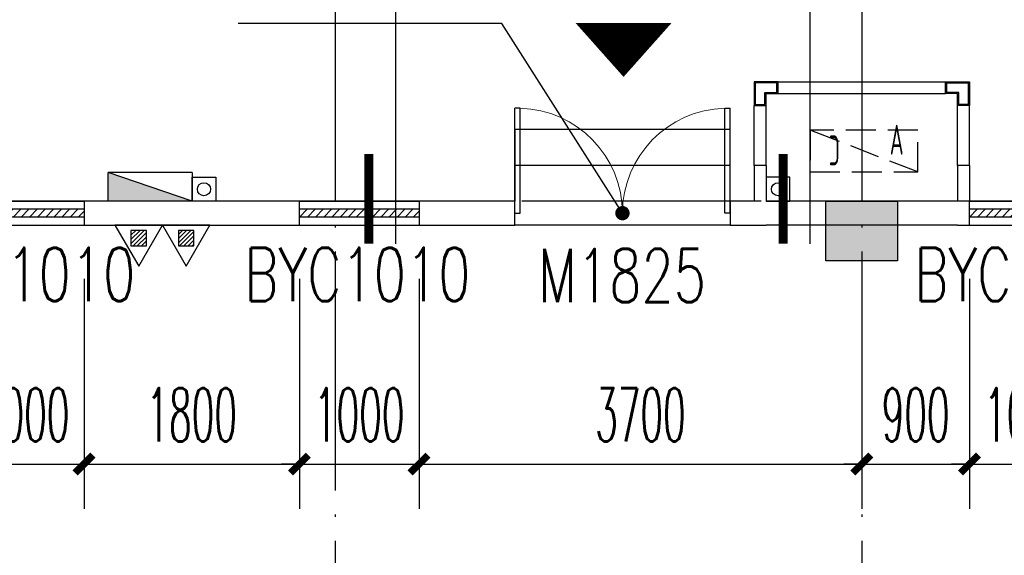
# Model space of a CAD drawing. Extents: x 1779708 to 7299578, y -1121471 to 88434.
# Tile 213 of 256: x 4341230 to 4349458, y -925805 to -921325. Entities that reach past the tile are written whole.
import ezdxf

# ---------------------------------------------------------------- set-up
doc = ezdxf.new("R2010")
doc.units = 0
doc.header["$LTSCALE"] = 1000
doc.header["$MEASUREMENT"] = 0
doc.linetypes.add('DASH', pattern=[0.35, 0.25, -0.1])
doc.linetypes.add('DOTE', pattern=[2.42, 2, -0.2, 0.02, -0.2])
doc.layers.get('0').update_dxf_attribs({"linetype": 'CONTINUOUS'})
doc.layers.get('Defpoints').update_dxf_attribs({"linetype": 'CONTINUOUS'})
for name, color, linetype in [('11111111111111111111111111111', 50, 'DASH'), ('DIM_IDEN', 3, 'CONTINUOUS'), ('DIM_LEAD', 3, 'CONTINUOUS'), ('DIM_污水', 3, 'CONTINUOUS'), ('DOTE', 1, 'DOTE'), ('EQUIP_灭火器', 7, 'CONTINUOUS'), ('GGSignatureLayer', 7, 'CONTINUOUS'), ('P_PS_DIM', 1, 'CONTINUOUS'), ('PUB_DIM', 3, 'CONTINUOUS'), ('STAIR', 2, 'CONTINUOUS'), ('WALL', 255, 'CONTINUOUS'), ('WINDOW', 2, 'CONTINUOUS'), ('WINDOW_TEXT', 7, 'CONTINUOUS'), ('墙柱', 2, 'CONTINUOUS'), ('室外构件', 4, 'CONTINUOUS'), ('空调机位表示', 70, 'CONTINUOUS')]:
    doc.layers.add(name, color=color, linetype=linetype)
doc.styles.add('_TCH_DIM_T3', font='SIMPLEX.shx', dxfattribs={"width": 0.494118, "bigfont": 'GBCBIG.shx'})
doc.styles.add('_TCH_WINDOW', font='SIMPLEX', dxfattribs={"height": 3.5, "bigfont": 'GBCBIG'})
doc.styles.get("Standard").update_dxf_attribs({"font": 'GBENOR', "bigfont": 'GBCBIG'})
doc.dimstyles.new('_TCH_ARCH&&150', dxfattribs={"dimtxt": 446.25, "dimasz": 150, "dimexe": 375, "dimexo": 450, "dimgap": 189.375, "dimtad": 1, "dimdec": 0, "dimzin": 0, "dimdsep": 46, "dimtxsty": '_TCH_DIM_T3', "dimblk": 'ARCHTICK', "dimcen": 0.09, "dimdle": 225, "dimclrt": 7, "dimazin": 2, "dimtfac": 1, "dimtdec": 0, "dimtix": 1, "dimtmove": 2, "dimatfit": 3, "dimfxl": 250, "dimtolj": 1, "dimtzin": 0, "dimarcsym": 0})

# ---------------------------------------------------------------- blocks, each defined once
blk = doc.blocks.new('A$C159220C3')
at = {"layer": 'DOTE'}
for p, q in [((30000, 149200), (30000, 7200)), ((34400, 149200), (34400, 7200)), ((86800, 147200), (7200, 147200))]:
    blk.add_line(p, q, dxfattribs=at)
blk = doc.blocks.new('A$C46E9187A')
at = {"layer": '空调机位表示', "linetype": 'DASH'}
blk.add_lwpolyline([(0, 0), (0, 350), (900, 350), (900, 0)], close=True, dxfattribs=at)
blk.add_lwpolyline([(0, 0), (900, 350)], dxfattribs=at)
at = {"layer": '空调机位表示', "width": 0.6}
for s, p in [('A', (117.7, 145)), ('C', (650.6, 55.4))]:
    blk.add_text(s, height=250, dxfattribs=at).set_placement(p)
blk = doc.blocks.new('a1')
at = {"layer": '11111111111111111111111111111'}
for p, q in [((59122, 49135.6), (59122, 48935.6)), ((59322, 49135.6), (59122, 49135.6)), ((59322, 48935.6), (59322, 49135.6)), ((59122, 48935.6), (59322, 48935.6))]:
    blk.add_line(p, q, dxfattribs=at)
blk = doc.blocks.new('$TwtSys$00000545')
h = blk.add_hatch()
h.set_pattern_fill('ANSI31', color=256, scale=200, angle=180, style=0)
h.set_pattern_definition([(225, (199409.273, 63921.482), (17.6776695, -17.6776695), [])])
h.paths.add_polyline_path([(64.9, 173.7), (-64.9, 173.7), (-64.9, 43.9), (64.9, 43.9)])
for p, q in [((0, 343.6), (-198.4, 0)), ((198.4, 0), (0, 343.6)), ((-198.4, 0), (198.4, 0))]:
    blk.add_line(p, q)
blk.add_lwpolyline([(64.9, 173.7), (-64.9, 173.7), (-64.9, 43.9), (64.9, 43.9)], close=True)
blk = doc.blocks.new('$WINLIB2D$00000039')
at = {"color": 0}
for p, q in [((0.5, 0.5), (-0.5, 0.5)), ((-0.5, 0.1667), (0.5, 0.1667)), ((-0.3839, -0.1667), (-0.448, 0.1667)), ((-0.3159, -0.1667), (-0.38, 0.1667)), ((-0.2479, -0.1667), (-0.312, 0.1667)), ((-0.1799, -0.1667), (-0.244, 0.1667)), ((-0.1119, -0.1667), (-0.176, 0.1667)), ((-0.0439, -0.1667), (-0.108, 0.1667)), ((0.0241, -0.1667), (-0.04, 0.1667)), ((0.0921, -0.1667), (0.028, 0.1667)), ((0.16, -0.1667), (0.0959, 0.1667)), ((0.228, -0.1667), (0.1639, 0.1667)), ((0.296, -0.1667), (0.2319, 0.1667)), ((0.364, -0.1667), (0.2999, 0.1667)), ((0.432, -0.1667), (0.3679, 0.1667)), ((0.5, -0.1667), (0.4359, 0.1667)), ((-0.4519, -0.1667), (-0.5, 0.0836)), ((-0.5, -0.1667), (0.5, -0.1667)), ((0.5, -0.5), (-0.5, -0.5))]:
    blk.add_line(p, q, dxfattribs=at)
blk = doc.blocks.new('_ArchTick')
at = {"color": 0, "linetype": 'ByBlock', "const_width": 0.4}
blk.add_lwpolyline([(-0.5, -0.5), (0.5, 0.5)], dxfattribs=at)
blk = doc.blocks.new('*D6443')
at = {"layer": 'Defpoints', "color": 0, "transparency": 16777216}
for p in [(4349167.1, -923043.3), (4350167.1, -923043.3), (4350167.1, -925041.7)]:
    blk.add_point(p, dxfattribs=at)
at = {"layer": 'PUB_DIM', "color": 0, "lineweight": -2, "transparency": 16777216}
for p, q in [((4349167.1, -923493.3), (4349167.1, -925416.7)), ((4350167.1, -923493.3), (4350167.1, -925416.7)), ((4349167.1, -925041.7), (4349017.1, -925041.7)), ((4349167.1, -925041.7), (4350167.1, -925041.7)), ((4350167.1, -925041.7), (4350317.1, -925041.7))]:
    blk.add_line(p, q, dxfattribs=at)
at = {"layer": 'PUB_DIM', "color": 0, "lineweight": -2, "transparency": 16777216, "xscale": 150, "yscale": 150, "zscale": 150}
blk.add_blockref('_ArchTick', (4349167.1, -925041.7), dxfattribs=at)
at = {"layer": 'PUB_DIM', "color": 0, "lineweight": -2, "transparency": 16777216, "xscale": 150, "yscale": 150, "zscale": 150, "rotation": 180}
blk.add_blockref('_ArchTick', (4350167.1, -925041.7), dxfattribs=at)
at = {"layer": 'PUB_DIM', "color": 7, "transparency": 16777216, "insert": (4349667.1, -924629.2), "char_height": 446.25, "attachment_point": 5, "style": '_TCH_DIM_T3'}
blk.add_mtext('\\A1;1000', dxfattribs=at)
blk = doc.blocks.new('*D6444')
at = {"layer": 'Defpoints', "color": 0, "transparency": 16777216}
for p in [(4348267.1, -923043.3), (4349167.1, -923043.3), (4349167.1, -925041.7)]:
    blk.add_point(p, dxfattribs=at)
at = {"layer": 'PUB_DIM', "color": 0, "lineweight": -2, "transparency": 16777216}
for p, q in [((4348267.1, -923493.3), (4348267.1, -925416.7)), ((4349167.1, -923493.3), (4349167.1, -925416.7)), ((4348267.1, -925041.7), (4348117.1, -925041.7)), ((4348267.1, -925041.7), (4349167.1, -925041.7)), ((4349167.1, -925041.7), (4349317.1, -925041.7))]:
    blk.add_line(p, q, dxfattribs=at)
at = {"layer": 'PUB_DIM', "color": 0, "lineweight": -2, "transparency": 16777216, "xscale": 150, "yscale": 150, "zscale": 150}
blk.add_blockref('_ArchTick', (4348267.1, -925041.7), dxfattribs=at)
at = {"layer": 'PUB_DIM', "color": 0, "lineweight": -2, "transparency": 16777216, "xscale": 150, "yscale": 150, "zscale": 150, "rotation": 180}
blk.add_blockref('_ArchTick', (4349167.1, -925041.7), dxfattribs=at)
at = {"layer": 'PUB_DIM', "color": 7, "transparency": 16777216, "insert": (4348717.1, -924629.2), "char_height": 446.25, "attachment_point": 5, "style": '_TCH_DIM_T3'}
blk.add_mtext('\\A1;900', dxfattribs=at)
blk = doc.blocks.new('*D6445')
at = {"layer": 'Defpoints', "color": 0, "transparency": 16777216}
for p in [(4344567.1, -923043.3), (4348267.1, -923043.3), (4348267.1, -925041.7)]:
    blk.add_point(p, dxfattribs=at)
at = {"layer": 'PUB_DIM', "color": 0, "lineweight": -2, "transparency": 16777216}
for p, q in [((4344567.1, -923493.3), (4344567.1, -925416.7)), ((4348267.1, -923493.3), (4348267.1, -925416.7)), ((4344342.1, -925041.7), (4348492.1, -925041.7))]:
    blk.add_line(p, q, dxfattribs=at)
at = {"layer": 'PUB_DIM', "color": 0, "lineweight": -2, "transparency": 16777216, "xscale": 150, "yscale": 150, "zscale": 150, "rotation": 180}
blk.add_blockref('_ArchTick', (4344567.1, -925041.7), dxfattribs=at)
at = {"layer": 'PUB_DIM', "color": 0, "lineweight": -2, "transparency": 16777216, "xscale": 150, "yscale": 150, "zscale": 150}
blk.add_blockref('_ArchTick', (4348267.1, -925041.7), dxfattribs=at)
at = {"layer": 'PUB_DIM', "color": 7, "transparency": 16777216, "insert": (4346417.1, -924629.2), "char_height": 446.25, "attachment_point": 5, "style": '_TCH_DIM_T3'}
blk.add_mtext('\\A1;3700', dxfattribs=at)
blk = doc.blocks.new('*D6446')
at = {"layer": 'Defpoints', "color": 0, "transparency": 16777216}
for p in [(4343567.1, -923043.3), (4344567.1, -923043.3), (4344567.1, -925041.7)]:
    blk.add_point(p, dxfattribs=at)
at = {"layer": 'PUB_DIM', "color": 0, "lineweight": -2, "transparency": 16777216}
for p, q in [((4343567.1, -923493.3), (4343567.1, -925416.7)), ((4344567.1, -923493.3), (4344567.1, -925416.7)), ((4343567.1, -925041.7), (4343417.1, -925041.7)), ((4343567.1, -925041.7), (4344567.1, -925041.7)), ((4344567.1, -925041.7), (4344717.1, -925041.7))]:
    blk.add_line(p, q, dxfattribs=at)
at = {"layer": 'PUB_DIM', "color": 0, "lineweight": -2, "transparency": 16777216, "xscale": 150, "yscale": 150, "zscale": 150}
blk.add_blockref('_ArchTick', (4343567.1, -925041.7), dxfattribs=at)
at = {"layer": 'PUB_DIM', "color": 0, "lineweight": -2, "transparency": 16777216, "xscale": 150, "yscale": 150, "zscale": 150, "rotation": 180}
blk.add_blockref('_ArchTick', (4344567.1, -925041.7), dxfattribs=at)
at = {"layer": 'PUB_DIM', "color": 7, "transparency": 16777216, "insert": (4344067.1, -924629.2), "char_height": 446.25, "attachment_point": 5, "style": '_TCH_DIM_T3'}
blk.add_mtext('\\A1;1000', dxfattribs=at)
blk = doc.blocks.new('*D6447')
at = {"layer": 'Defpoints', "color": 0, "transparency": 16777216}
for p in [(4341767.1, -923043.3), (4343567.1, -923043.3), (4343567.1, -925041.7)]:
    blk.add_point(p, dxfattribs=at)
at = {"layer": 'PUB_DIM', "color": 0, "lineweight": -2, "transparency": 16777216}
for p, q in [((4341767.1, -923493.3), (4341767.1, -925416.7)), ((4343567.1, -923493.3), (4343567.1, -925416.7)), ((4341542.1, -925041.7), (4343792.1, -925041.7))]:
    blk.add_line(p, q, dxfattribs=at)
at = {"layer": 'PUB_DIM', "color": 0, "lineweight": -2, "transparency": 16777216, "xscale": 150, "yscale": 150, "zscale": 150, "rotation": 180}
blk.add_blockref('_ArchTick', (4341767.1, -925041.7), dxfattribs=at)
at = {"layer": 'PUB_DIM', "color": 0, "lineweight": -2, "transparency": 16777216, "xscale": 150, "yscale": 150, "zscale": 150}
blk.add_blockref('_ArchTick', (4343567.1, -925041.7), dxfattribs=at)
at = {"layer": 'PUB_DIM', "color": 7, "transparency": 16777216, "insert": (4342667.1, -924629.2), "char_height": 446.25, "attachment_point": 5, "style": '_TCH_DIM_T3'}
blk.add_mtext('\\A1;1800', dxfattribs=at)
blk = doc.blocks.new('*D6448')
at = {"layer": 'Defpoints', "color": 0, "transparency": 16777216}
for p in [(4340767.1, -923043.3), (4341767.1, -923043.3), (4341767.1, -925041.7)]:
    blk.add_point(p, dxfattribs=at)
at = {"layer": 'PUB_DIM', "color": 0, "lineweight": -2, "transparency": 16777216}
for p, q in [((4340767.1, -923493.3), (4340767.1, -925416.7)), ((4341767.1, -923493.3), (4341767.1, -925416.7)), ((4340767.1, -925041.7), (4340617.1, -925041.7)), ((4340767.1, -925041.7), (4341767.1, -925041.7)), ((4341767.1, -925041.7), (4341917.1, -925041.7))]:
    blk.add_line(p, q, dxfattribs=at)
at = {"layer": 'PUB_DIM', "color": 0, "lineweight": -2, "transparency": 16777216, "xscale": 150, "yscale": 150, "zscale": 150}
blk.add_blockref('_ArchTick', (4340767.1, -925041.7), dxfattribs=at)
at = {"layer": 'PUB_DIM', "color": 0, "lineweight": -2, "transparency": 16777216, "xscale": 150, "yscale": 150, "zscale": 150, "rotation": 180}
blk.add_blockref('_ArchTick', (4341767.1, -925041.7), dxfattribs=at)
at = {"layer": 'PUB_DIM', "color": 7, "transparency": 16777216, "insert": (4341267.1, -924629.2), "char_height": 446.25, "attachment_point": 5, "style": '_TCH_DIM_T3'}
blk.add_mtext('\\A1;1000', dxfattribs=at)
blk = doc.blocks.new('$DorLib2D$00000002')
for p, q in [((-0.5, 0), (-0.5, 0.4875)), ((-0.475, 0.4875), (-0.5, 0.4875)), ((-0.475, 0), (-0.475, 0.4875)), ((0.475, 0), (0.475, 0.4875)), ((0.475, 0.4875), (0.5, 0.4875)), ((0.5, 0), (0.5, 0.4875)), ((-0.5, 0), (-0.475, 0)), ((0.5, 0), (0.475, 0))]:
    blk.add_line(p, q)
at = {"lineweight": 13}
for centre, start, end in [((-0.4875, 0), 0, 88.5307), ((0.4875, 0), 91.4693, 180)]:
    blk.add_arc(centre, 0.4875, start, end, dxfattribs=at)

msp = doc.modelspace()

# ---------------------------------------------------------------- hatches: boundary and pattern name
at = {"layer": '墙柱'}
h = msp.add_hatch(color=256, dxfattribs=at)
h.paths.add_polyline_path([(4323067.1, -1009843.3), (4324067.1, -1009843.3), (4324067.1, -1010343.3), (4323067.1, -1010343.3)])
h.paths.add_polyline_path([(4323067.1, -1016093.3), (4324067.1, -1016093.3), (4324067.1, -1016593.3), (4323067.1, -1016593.3)])
h.paths.add_polyline_path([(4323067.1, -1022643.3), (4324067.1, -1022643.3), (4324067.1, -1023143.3), (4323067.1, -1023143.3)])
h.paths.add_polyline_path([(4397967.1, -1051543.3), (4398667.1, -1051543.3), (4398667.1, -1051043.3), (4397967.1, -1051043.3)])
h.paths.add_polyline_path([(4347917.1, -1019143.3), (4348617.1, -1019143.3), (4348617.1, -1019643.3), (4347917.1, -1019643.3)])
h.paths.add_polyline_path([(4389917.1, -1051543.3), (4390617.1, -1051543.3), (4390617.1, -1051043.3), (4389917.1, -1051043.3)])
h.paths.add_polyline_path([(4347917.1, -1051543.3), (4348617.1, -1051543.3), (4348617.1, -1051043.3), (4347917.1, -1051043.3)])
h.paths.add_polyline_path([(4323567.1, -1028493.3), (4324067.1, -1028493.3), (4324067.1, -1028993.3), (4323567.1, -1028993.3)])
h.paths.add_polyline_path([(4350197.1, -1045743.3), (4350197.1, -1045443.3), (4349297.1, -1045443.3), (4349297.1, -1045743.3)])
h.paths.add_polyline_path([(4377567.1, -1060843.3), (4378067.1, -1060843.3), (4378067.1, -1060343.3), (4377567.1, -1060343.3)])
h.paths.add_polyline_path([(4339667.1, -1009843.3), (4340167.1, -1009843.3), (4340167.1, -1010343.3), (4339667.1, -1010343.3)])
h.paths.add_polyline_path([(4347967.1, -1009843.3), (4348567.1, -1009843.3), (4348567.1, -1010343.3), (4347967.1, -1010343.3)])
h.paths.add_polyline_path([(4365067.1, -1019043.3), (4365667.1, -1019043.3), (4365667.1, -1019643.3), (4365067.1, -1019643.3)])
h.paths.add_polyline_path([(4381567.1, -1027843.3), (4382167.1, -1027843.3), (4382167.1, -1028443.3), (4381567.1, -1028443.3)])
h.paths.add_polyline_path([(4336067.1, -1015993.3), (4336567.1, -1015993.3), (4336567.1, -1016693.3), (4336067.1, -1016693.3)])
h.paths.add_polyline_path([(4389767.1, -1023743.3), (4390267.1, -1023743.3), (4390267.1, -1024243.3), (4389767.1, -1024243.3)])
h.paths.add_polyline_path([(4339567.1, -1048043.3), (4340167.1, -1048043.3), (4340167.1, -1047543.3), (4339567.1, -1047543.3)])
h.paths.add_polyline_path([(4343767.1, -1041443.3), (4344267.1, -1041443.3), (4344267.1, -1040943.3), (4343767.1, -1040943.3)])
h.paths.add_polyline_path([(4343767.1, -1034843.3), (4344267.1, -1034843.3), (4344267.1, -1034343.3), (4343767.1, -1034343.3)])
h.paths.add_polyline_path([(4336067.1, -1029093.3), (4336567.1, -1029093.3), (4336567.1, -1028393.3), (4336067.1, -1028393.3)])
h.paths.add_polyline_path([(4343767.1, -1022643.3), (4344267.1, -1022643.3), (4344267.1, -1023143.3), (4343767.1, -1023143.3)])
h.paths.add_polyline_path([(4336067.1, -1009843.3), (4336567.1, -1009843.3), (4336567.1, -1010343.3), (4336067.1, -1010343.3)])
h.paths.add_polyline_path([(4377967.1, -1036343.3), (4377467.1, -1036343.3), (4377467.1, -1035843.3), (4377967.1, -1035843.3)])
h.paths.add_polyline_path([(4397967.1, -1019143.3), (4398667.1, -1019143.3), (4398667.1, -1019643.3), (4397967.1, -1019643.3)])
h.paths.add_polyline_path([(4331467.1, -1048043.3), (4331967.1, -1048043.3), (4331967.1, -1047543.3), (4331467.1, -1047543.3)])
h.paths.add_polyline_path([(4389917.1, -1036443.3), (4390617.1, -1036443.3), (4390617.1, -1035843.3), (4389917.1, -1035843.3)])
h.paths.add_polyline_path([(4397967.1, -1035843.3), (4398667.1, -1035843.3), (4398667.1, -1036443.3), (4397967.1, -1036443.3)])
h.paths.add_polyline_path([(4381567.1, -1035843.3), (4382167.1, -1035843.3), (4382167.1, -1036443.3), (4381567.1, -1036443.3)])
h.paths.add_polyline_path([(4389767.1, -1027943.3), (4390267.1, -1027943.3), (4390267.1, -1028443.3), (4389767.1, -1028443.3)])
h.paths.add_polyline_path([(4377467.1, -1027943.3), (4377967.1, -1027943.3), (4377967.1, -1028443.3), (4377467.1, -1028443.3)])
h.paths.add_polyline_path([(4373217.1, -1048043.3), (4373717.1, -1048043.3), (4373717.1, -1047543.3), (4373217.1, -1047543.3)])
h.paths.add_polyline_path([(4369267.1, -1009843.3), (4369767.1, -1009843.3), (4369767.1, -1010343.3), (4369267.1, -1010343.3)])
h.paths.add_polyline_path([(4365567.1, -1022643.3), (4365067.1, -1022643.3), (4365067.1, -1023143.3), (4365567.1, -1023143.3)])
h.paths.add_polyline_path([(4365567.1, -1009843.3), (4365067.1, -1009843.3), (4365067.1, -1010343.3), (4365567.1, -1010343.3)])
h.paths.add_polyline_path([(4347967.1, -1022643.3), (4348467.1, -1022643.3), (4348467.1, -1023143.3), (4347967.1, -1023143.3)])
h.paths.add_polyline_path([(4343767.1, -1028993.3), (4344267.1, -1028993.3), (4344267.1, -1028493.3), (4343767.1, -1028493.3)])
h.paths.add_polyline_path([(4336067.1, -1023343.3), (4336567.1, -1023343.3), (4336567.1, -1022643.3), (4336067.1, -1022643.3)])
h.paths.add_polyline_path([(4339567.1, -1034843.3), (4340167.1, -1034843.3), (4340167.1, -1034343.3), (4339567.1, -1034343.3)])
h.paths.add_polyline_path([(4331167.1, -1034843.3), (4331767.1, -1034843.3), (4331767.1, -1034343.3), (4331167.1, -1034343.3)])
h.paths.add_polyline_path([(4323067.1, -1034843.3), (4324067.1, -1034843.3), (4324067.1, -1034343.3), (4323067.1, -1034343.3)])
h.paths.add_polyline_path([(4339567.1, -1041543.3), (4340167.1, -1041543.3), (4340167.1, -1040943.3), (4339567.1, -1040943.3)])
h.paths.add_polyline_path([(4331467.1, -1041543.3), (4331967.1, -1041543.3), (4331967.1, -1040943.3), (4331467.1, -1040943.3)])
h.paths.add_polyline_path([(4397967.1, -1022343.3), (4398667.1, -1022343.3), (4398667.1, -1022843.3), (4397967.1, -1022843.3)])
h.paths.add_polyline_path([(4398167.1, -1009843.3), (4398667.1, -1009843.3), (4398667.1, -1010343.3), (4398167.1, -1010343.3)])
h.paths.add_polyline_path([(4389917.1, -1018943.3), (4390617.1, -1018943.3), (4390617.1, -1019643.3), (4389917.1, -1019643.3)])
h.paths.add_polyline_path([(4389867.1, -1009843.3), (4390667.1, -1009843.3), (4390667.1, -1010343.3), (4389867.1, -1010343.3)])
h.paths.add_polyline_path([(4381517.1, -1018943.3), (4382217.1, -1018943.3), (4382217.1, -1019643.3), (4381517.1, -1019643.3)])
h.paths.add_polyline_path([(4381567.1, -1009843.3), (4382167.1, -1009843.3), (4382167.1, -1010343.3), (4381567.1, -1010343.3)])
h.paths.add_polyline_path([(4373217.1, -1022643.3), (4373717.1, -1022643.3), (4373717.1, -1023143.3), (4373217.1, -1023143.3)])
h.paths.add_polyline_path([(4373117.1, -1019143.3), (4373817.1, -1019143.3), (4373817.1, -1019643.3), (4373117.1, -1019643.3)])
h.paths.add_polyline_path([(4373217.1, -1009843.3), (4373717.1, -1009843.3), (4373717.1, -1010343.3), (4373217.1, -1010343.3)])
h.paths.add_polyline_path([(4356167.1, -1022643.3), (4356667.1, -1022643.3), (4356667.1, -1023143.3), (4356167.1, -1023143.3)])
h.paths.add_polyline_path([(4356067.1, -1019043.3), (4356667.1, -1019043.3), (4356667.1, -1019643.3), (4356067.1, -1019643.3)])
h.paths.add_polyline_path([(4339567.1, -1019043.3), (4340167.1, -1019043.3), (4340167.1, -1019643.3), (4339567.1, -1019643.3)])
h.paths.add_polyline_path([(4356167.1, -1009843.3), (4356667.1, -1009843.3), (4356667.1, -1010343.3), (4356167.1, -1010343.3)])
h.paths.add_polyline_path([(4389917.1, -1048043.3), (4390617.1, -1048043.3), (4390617.1, -1047443.3), (4389917.1, -1047443.3)])
h.paths.add_polyline_path([(4397967.1, -1060843.3), (4398667.1, -1060843.3), (4398667.1, -1060343.3), (4397967.1, -1060343.3)])
h.paths.add_polyline_path([(4389967.1, -1060843.3), (4390567.1, -1060843.3), (4390567.1, -1060343.3), (4389967.1, -1060343.3)])
h.paths.add_polyline_path([(4381567.1, -1048043.3), (4382167.1, -1048043.3), (4382167.1, -1047443.3), (4381567.1, -1047443.3)])
h.paths.add_polyline_path([(4381517.1, -1051543.3), (4382217.1, -1051543.3), (4382217.1, -1051043.3), (4381517.1, -1051043.3)])
h.paths.add_polyline_path([(4381617.1, -1060843.3), (4382117.1, -1060843.3), (4382117.1, -1060343.3), (4381617.1, -1060343.3)])
h.paths.add_polyline_path([(4373167.1, -1051643.3), (4373767.1, -1051643.3), (4373767.1, -1051043.3), (4373167.1, -1051043.3)])
h.paths.add_polyline_path([(4373167.1, -1060843.3), (4373767.1, -1060843.3), (4373767.1, -1060343.3), (4373167.1, -1060343.3)])
h.paths.add_polyline_path([(4365067.1, -1048043.3), (4365567.1, -1048043.3), (4365567.1, -1047543.3), (4365067.1, -1047543.3)])
h.paths.add_polyline_path([(4365067.1, -1051643.3), (4365667.1, -1051643.3), (4365667.1, -1051043.3), (4365067.1, -1051043.3)])
h.paths.add_polyline_path([(4356167.1, -1048043.3), (4356667.1, -1048043.3), (4356667.1, -1047543.3), (4356167.1, -1047543.3)])
h.paths.add_polyline_path([(4348127.1, -1048043.3), (4348727.1, -1048043.3), (4348727.1, -1047643.3), (4348127.1, -1047643.3)])
h.paths.add_polyline_path([(4356067.1, -1051643.3), (4356667.1, -1051643.3), (4356667.1, -1051043.3), (4356067.1, -1051043.3)])
h.paths.add_polyline_path([(4323067.1, -1048343.3), (4323767.1, -1048343.3), (4323767.1, -1047843.3), (4323067.1, -1047843.3)])
h.paths.add_polyline_path([(4323067.1, -1051543.3), (4323767.1, -1051543.3), (4323767.1, -1051043.3), (4323067.1, -1051043.3)])
h.paths.add_polyline_path([(4331117.1, -1051543.3), (4331817.1, -1051543.3), (4331817.1, -1051043.3), (4331117.1, -1051043.3)])
h.paths.add_polyline_path([(4339567.1, -1051643.3), (4340167.1, -1051643.3), (4340167.1, -1051043.3), (4339567.1, -1051043.3)])
h.paths.add_polyline_path([(4365067.1, -1060843.3), (4365567.1, -1060843.3), (4365567.1, -1060343.3), (4365067.1, -1060343.3)])
h.paths.add_polyline_path([(4356167.1, -1060843.3), (4356667.1, -1060843.3), (4356667.1, -1060343.3), (4356167.1, -1060343.3)])
h.paths.add_polyline_path([(4347967.1, -1060843.3), (4348567.1, -1060843.3), (4348567.1, -1060343.3), (4347967.1, -1060343.3)])
h.paths.add_polyline_path([(4339567.1, -1060843.3), (4340167.1, -1060843.3), (4340167.1, -1060343.3), (4339567.1, -1060343.3)])
h.paths.add_polyline_path([(4331117.1, -1060843.3), (4331817.1, -1060843.3), (4331817.1, -1060343.3), (4331117.1, -1060343.3)])
h.paths.add_polyline_path([(4323067.1, -1060843.3), (4323567.1, -1060843.3), (4323567.1, -1060343.3), (4323067.1, -1060343.3)])
h.paths.add_polyline_path([(4397967.1, -1048043.3), (4398667.1, -1048043.3), (4398667.1, -1047443.3), (4397967.1, -1047443.3)])
h.paths.add_polyline_path([(4323067.1, -973843.3), (4324067.1, -973843.3), (4324067.1, -973343.3), (4323067.1, -973343.3)])
h.paths.add_polyline_path([(4323067.1, -967593.3), (4324067.1, -967593.3), (4324067.1, -967093.3), (4323067.1, -967093.3)])
h.paths.add_polyline_path([(4323067.1, -961043.3), (4324067.1, -961043.3), (4324067.1, -960543.3), (4323067.1, -960543.3)])
h.paths.add_polyline_path([(4397967.1, -932143.3), (4398667.1, -932143.3), (4398667.1, -932643.3), (4397967.1, -932643.3)])
h.paths.add_polyline_path([(4347917.1, -964543.3), (4348617.1, -964543.3), (4348617.1, -964043.3), (4347917.1, -964043.3)])
h.paths.add_polyline_path([(4389917.1, -932143.3), (4390617.1, -932143.3), (4390617.1, -932643.3), (4389917.1, -932643.3)])
h.paths.add_polyline_path([(4347917.1, -932143.3), (4348617.1, -932143.3), (4348617.1, -932643.3), (4347917.1, -932643.3)])
h.paths.add_polyline_path([(4323567.1, -955193.3), (4324067.1, -955193.3), (4324067.1, -954693.3), (4323567.1, -954693.3)])
h.paths.add_polyline_path([(4350197.1, -937943.3), (4350197.1, -938243.3), (4349297.1, -938243.3), (4349297.1, -937943.3)])
h.paths.add_polyline_path([(4377567.1, -922843.3), (4378067.1, -922843.3), (4378067.1, -923343.3), (4377567.1, -923343.3)])
h.paths.add_polyline_path([(4339667.1, -973843.3), (4340167.1, -973843.3), (4340167.1, -973343.3), (4339667.1, -973343.3)])
h.paths.add_polyline_path([(4347967.1, -973843.3), (4348567.1, -973843.3), (4348567.1, -973343.3), (4347967.1, -973343.3)])
h.paths.add_polyline_path([(4365067.1, -964643.3), (4365667.1, -964643.3), (4365667.1, -964043.3), (4365067.1, -964043.3)])
h.paths.add_polyline_path([(4381567.1, -955843.3), (4382167.1, -955843.3), (4382167.1, -955243.3), (4381567.1, -955243.3)])
h.paths.add_polyline_path([(4336067.1, -967693.3), (4336567.1, -967693.3), (4336567.1, -966993.3), (4336067.1, -966993.3)])
h.paths.add_polyline_path([(4389767.1, -959943.3), (4390267.1, -959943.3), (4390267.1, -959443.3), (4389767.1, -959443.3)])
h.paths.add_polyline_path([(4339567.1, -935643.3), (4340167.1, -935643.3), (4340167.1, -936143.3), (4339567.1, -936143.3)])
h.paths.add_polyline_path([(4343767.1, -942243.3), (4344267.1, -942243.3), (4344267.1, -942743.3), (4343767.1, -942743.3)])
h.paths.add_polyline_path([(4343767.1, -948843.3), (4344267.1, -948843.3), (4344267.1, -949343.3), (4343767.1, -949343.3)])
h.paths.add_polyline_path([(4336067.1, -954593.3), (4336567.1, -954593.3), (4336567.1, -955293.3), (4336067.1, -955293.3)])
h.paths.add_polyline_path([(4343767.1, -961043.3), (4344267.1, -961043.3), (4344267.1, -960543.3), (4343767.1, -960543.3)])
h.paths.add_polyline_path([(4336067.1, -973843.3), (4336567.1, -973843.3), (4336567.1, -973343.3), (4336067.1, -973343.3)])
h.paths.add_polyline_path([(4377967.1, -947343.3), (4377467.1, -947343.3), (4377467.1, -947843.3), (4377967.1, -947843.3)])
h.paths.add_polyline_path([(4397967.1, -964543.3), (4398667.1, -964543.3), (4398667.1, -964043.3), (4397967.1, -964043.3)])
h.paths.add_polyline_path([(4331467.1, -935643.3), (4331967.1, -935643.3), (4331967.1, -936143.3), (4331467.1, -936143.3)])
h.paths.add_polyline_path([(4389917.1, -947243.3), (4390617.1, -947243.3), (4390617.1, -947843.3), (4389917.1, -947843.3)])
h.paths.add_polyline_path([(4397967.1, -947843.3), (4398667.1, -947843.3), (4398667.1, -947243.3), (4397967.1, -947243.3)])
h.paths.add_polyline_path([(4381567.1, -947843.3), (4382167.1, -947843.3), (4382167.1, -947243.3), (4381567.1, -947243.3)])
h.paths.add_polyline_path([(4389767.1, -955743.3), (4390267.1, -955743.3), (4390267.1, -955243.3), (4389767.1, -955243.3)])
h.paths.add_polyline_path([(4377467.1, -955743.3), (4377967.1, -955743.3), (4377967.1, -955243.3), (4377467.1, -955243.3)])
h.paths.add_polyline_path([(4373217.1, -935643.3), (4373717.1, -935643.3), (4373717.1, -936143.3), (4373217.1, -936143.3)])
h.paths.add_polyline_path([(4369267.1, -973843.3), (4369767.1, -973843.3), (4369767.1, -973343.3), (4369267.1, -973343.3)])
h.paths.add_polyline_path([(4365567.1, -961043.3), (4365067.1, -961043.3), (4365067.1, -960543.3), (4365567.1, -960543.3)])
h.paths.add_polyline_path([(4365567.1, -973843.3), (4365067.1, -973843.3), (4365067.1, -973343.3), (4365567.1, -973343.3)])
h.paths.add_polyline_path([(4347967.1, -961043.3), (4348467.1, -961043.3), (4348467.1, -960543.3), (4347967.1, -960543.3)])
h.paths.add_polyline_path([(4343767.1, -954693.3), (4344267.1, -954693.3), (4344267.1, -955193.3), (4343767.1, -955193.3)])
h.paths.add_polyline_path([(4336067.1, -960343.3), (4336567.1, -960343.3), (4336567.1, -961043.3), (4336067.1, -961043.3)])
h.paths.add_polyline_path([(4339567.1, -948843.3), (4340167.1, -948843.3), (4340167.1, -949343.3), (4339567.1, -949343.3)])
h.paths.add_polyline_path([(4331167.1, -948843.3), (4331767.1, -948843.3), (4331767.1, -949343.3), (4331167.1, -949343.3)])
h.paths.add_polyline_path([(4323067.1, -948843.3), (4324067.1, -948843.3), (4324067.1, -949343.3), (4323067.1, -949343.3)])
h.paths.add_polyline_path([(4339567.1, -942143.3), (4340167.1, -942143.3), (4340167.1, -942743.3), (4339567.1, -942743.3)])
h.paths.add_polyline_path([(4331467.1, -942143.3), (4331967.1, -942143.3), (4331967.1, -942743.3), (4331467.1, -942743.3)])
h.paths.add_polyline_path([(4397967.1, -961343.3), (4398667.1, -961343.3), (4398667.1, -960843.3), (4397967.1, -960843.3)])
h.paths.add_polyline_path([(4398167.1, -973843.3), (4398667.1, -973843.3), (4398667.1, -973343.3), (4398167.1, -973343.3)])
h.paths.add_polyline_path([(4389917.1, -964743.3), (4390617.1, -964743.3), (4390617.1, -964043.3), (4389917.1, -964043.3)])
h.paths.add_polyline_path([(4389867.1, -973843.3), (4390667.1, -973843.3), (4390667.1, -973343.3), (4389867.1, -973343.3)])
h.paths.add_polyline_path([(4381517.1, -964743.3), (4382217.1, -964743.3), (4382217.1, -964043.3), (4381517.1, -964043.3)])
h.paths.add_polyline_path([(4381567.1, -973843.3), (4382167.1, -973843.3), (4382167.1, -973343.3), (4381567.1, -973343.3)])
h.paths.add_polyline_path([(4373217.1, -961043.3), (4373717.1, -961043.3), (4373717.1, -960543.3), (4373217.1, -960543.3)])
h.paths.add_polyline_path([(4373117.1, -964543.3), (4373817.1, -964543.3), (4373817.1, -964043.3), (4373117.1, -964043.3)])
h.paths.add_polyline_path([(4373217.1, -973843.3), (4373717.1, -973843.3), (4373717.1, -973343.3), (4373217.1, -973343.3)])
h.paths.add_polyline_path([(4356167.1, -961043.3), (4356667.1, -961043.3), (4356667.1, -960543.3), (4356167.1, -960543.3)])
h.paths.add_polyline_path([(4356067.1, -964643.3), (4356667.1, -964643.3), (4356667.1, -964043.3), (4356067.1, -964043.3)])
h.paths.add_polyline_path([(4339567.1, -964643.3), (4340167.1, -964643.3), (4340167.1, -964043.3), (4339567.1, -964043.3)])
h.paths.add_polyline_path([(4356167.1, -973843.3), (4356667.1, -973843.3), (4356667.1, -973343.3), (4356167.1, -973343.3)])
h.paths.add_polyline_path([(4389917.1, -935643.3), (4390617.1, -935643.3), (4390617.1, -936243.3), (4389917.1, -936243.3)])
h.paths.add_polyline_path([(4397967.1, -922843.3), (4398667.1, -922843.3), (4398667.1, -923343.3), (4397967.1, -923343.3)])
h.paths.add_polyline_path([(4389967.1, -922843.3), (4390567.1, -922843.3), (4390567.1, -923343.3), (4389967.1, -923343.3)])
h.paths.add_polyline_path([(4381567.1, -935643.3), (4382167.1, -935643.3), (4382167.1, -936243.3), (4381567.1, -936243.3)])
h.paths.add_polyline_path([(4381517.1, -932143.3), (4382217.1, -932143.3), (4382217.1, -932643.3), (4381517.1, -932643.3)])
h.paths.add_polyline_path([(4381617.1, -922843.3), (4382117.1, -922843.3), (4382117.1, -923343.3), (4381617.1, -923343.3)])
h.paths.add_polyline_path([(4373167.1, -932043.3), (4373767.1, -932043.3), (4373767.1, -932643.3), (4373167.1, -932643.3)])
h.paths.add_polyline_path([(4373167.1, -922843.3), (4373767.1, -922843.3), (4373767.1, -923343.3), (4373167.1, -923343.3)])
h.paths.add_polyline_path([(4365067.1, -935643.3), (4365567.1, -935643.3), (4365567.1, -936143.3), (4365067.1, -936143.3)])
h.paths.add_polyline_path([(4365067.1, -932043.3), (4365667.1, -932043.3), (4365667.1, -932643.3), (4365067.1, -932643.3)])
h.paths.add_polyline_path([(4356167.1, -935643.3), (4356667.1, -935643.3), (4356667.1, -936143.3), (4356167.1, -936143.3)])
h.paths.add_polyline_path([(4348127.1, -935643.3), (4348727.1, -935643.3), (4348727.1, -936043.3), (4348127.1, -936043.3)])
h.paths.add_polyline_path([(4356067.1, -932043.3), (4356667.1, -932043.3), (4356667.1, -932643.3), (4356067.1, -932643.3)])
h.paths.add_polyline_path([(4323067.1, -935343.3), (4323767.1, -935343.3), (4323767.1, -935843.3), (4323067.1, -935843.3)])
h.paths.add_polyline_path([(4323067.1, -932143.3), (4323767.1, -932143.3), (4323767.1, -932643.3), (4323067.1, -932643.3)])
h.paths.add_polyline_path([(4331117.1, -932143.3), (4331817.1, -932143.3), (4331817.1, -932643.3), (4331117.1, -932643.3)])
h.paths.add_polyline_path([(4339567.1, -932043.3), (4340167.1, -932043.3), (4340167.1, -932643.3), (4339567.1, -932643.3)])
h.paths.add_polyline_path([(4365067.1, -922843.3), (4365567.1, -922843.3), (4365567.1, -923343.3), (4365067.1, -923343.3)])
h.paths.add_polyline_path([(4356167.1, -922843.3), (4356667.1, -922843.3), (4356667.1, -923343.3), (4356167.1, -923343.3)])
h.paths.add_polyline_path([(4347967.1, -922843.3), (4348567.1, -922843.3), (4348567.1, -923343.3), (4347967.1, -923343.3)])
h.paths.add_polyline_path([(4339567.1, -922843.3), (4340167.1, -922843.3), (4340167.1, -923343.3), (4339567.1, -923343.3)])
h.paths.add_polyline_path([(4331117.1, -922843.3), (4331817.1, -922843.3), (4331817.1, -923343.3), (4331117.1, -923343.3)])
h.paths.add_polyline_path([(4323067.1, -922843.3), (4323567.1, -922843.3), (4323567.1, -923343.3), (4323067.1, -923343.3)])
h.paths.add_polyline_path([(4397967.1, -935643.3), (4398667.1, -935643.3), (4398667.1, -936243.3), (4397967.1, -936243.3)])

# ---------------------------------------------------------------- linework, layer by layer
at = {"color": 1}
for p, q in [((4342669.8, -922603.3), (4341969.8, -922603.3)), ((4341969.8, -922843.3), (4341969.8, -922603.3)), ((4342669.8, -922843.3), (4341969.8, -922603.3)), ((4342669.8, -922603.3), (4342669.8, -922843.3)), ((4342669.8, -922843.3), (4341969.8, -922843.3))]:
    msp.add_line(p, q, dxfattribs=at)
msp.add_solid([(4341969.8, -922843.3), (4341969.8, -922603.3), (4342669.8, -922843.3)], dxfattribs=at)
at = {"layer": 'DIM_IDEN'}
for p, q in [((4344372, -923198.5), (4344372, -912388.6)), ((4347834.5, -923198.5), (4347834.5, -912388.6))]:
    msp.add_line(p, q, dxfattribs=at)
at = {"layer": 'DIM_IDEN', "const_width": 75}
for points in [[(4344147, -923198.5), (4344147, -922448.5)], [(4347609.5, -923198.5), (4347609.5, -922448.5)]]:
    msp.add_lwpolyline(points, dxfattribs=at)
at = {"layer": 'DIM_LEAD'}
for p, q in [((4345258.2, -921356.1), (4343055.4, -921356.1)), ((4346267.1, -922943.3), (4345258.2, -921356.1))]:
    msp.add_line(p, q, dxfattribs=at)
at = {"layer": 'DIM_LEAD', "const_width": 60}
msp.add_lwpolyline([(4346283.2, -922968.6, 1), (4346251, -922918, 1)], format="xyb", close=True, dxfattribs=at)
at = {"layer": 'DIM_污水', "color": 1}
msp.add_circle((4342769.8, -922743.3), 55, dxfattribs=at)
at = {"layer": 'DIM_污水', "color": 7}
msp.add_circle((4347567.1, -922743.3), 55, dxfattribs=at)
at = {"layer": 'GGSignatureLayer'}
msp.add_lwpolyline([(4346276.3, -921803.6, 0, 800, 0), (4346276.3, -921353.8, 800, 800, 0)], format="xyseb", dxfattribs=at)
at = {"layer": 'STAIR'}
for points in [[(4347167.1, -922543.3), (4347167.1, -922243.3), (4345367.1, -922243.3), (4345367.1, -922543.3)], [(4347167.1, -922843.3), (4347167.1, -922543.3), (4345367.1, -922543.3), (4345367.1, -922843.3)]]:
    msp.add_lwpolyline(points, dxfattribs=at)
at = {"layer": 'WALL'}
for p, q in [((4347367.1, -922543.3), (4347367.1, -922843.3)), ((4347467.1, -922543.3), (4347367.1, -922543.3)), ((4347467.1, -922543.3), (4347467.1, -922843.3)), ((4349067.1, -922543.3), (4349067.1, -922843.3)), ((4349167.1, -922543.3), (4349067.1, -922543.3)), ((4349167.1, -922543.3), (4349167.1, -922843.3)), ((4343567.1, -922843.3), (4341767.1, -922843.3)), ((4341767.1, -922843.3), (4341767.1, -923043.3)), ((4343567.1, -923043.3), (4343567.1, -922843.3)), ((4345367.1, -922843.3), (4344567.1, -922843.3)), ((4344567.1, -922843.3), (4344567.1, -923043.3)), ((4345367.1, -923043.3), (4345367.1, -922843.3)), ((4347367.1, -922843.3), (4347167.1, -922843.3)), ((4347167.1, -922843.3), (4347167.1, -923043.3)), ((4349067.1, -922843.3), (4347467.1, -922843.3)), ((4349167.1, -923043.3), (4349167.1, -922843.3)), ((4341767.1, -923043.3), (4343567.1, -923043.3)), ((4344567.1, -923043.3), (4345367.1, -923043.3)), ((4347167.1, -923043.3), (4347467.1, -923043.3)), ((4349067.1, -923043.3), (4347467.1, -923043.3)), ((4349067.1, -923043.3), (4349167.1, -923043.3))]:
    msp.add_line(p, q, dxfattribs=at)
at = {"layer": 'WINDOW'}
msp.add_line((4347167.1, -923043.3), (4345367.1, -923043.3), dxfattribs=at)
at = {"layer": '墙柱'}
msp.add_lwpolyline([(4347967.1, -922843.3), (4348567.1, -922843.3), (4348567.1, -923343.3), (4347967.1, -923343.3)], close=True, dxfattribs=at)
at = {"layer": '室外构件'}
for points in [[(4347467.1, -922043.3), (4347467.1, -921943.3), (4347567.1, -921943.3), (4347567.1, -921843.3), (4347367.1, -921843.3), (4347367.1, -922043.3)], [(4347457.1, -922033.3), (4347457.1, -921933.3), (4347557.1, -921933.3), (4347557.1, -921853.3), (4347377.1, -921853.3), (4347377.1, -922033.3)], [(4349067.1, -922043.3), (4349067.1, -921943.3), (4348967.1, -921943.3), (4348967.1, -921843.3), (4349167.1, -921843.3), (4349167.1, -922043.3)], [(4349077.1, -922033.3), (4349077.1, -921933.3), (4348977.1, -921933.3), (4348977.1, -921853.3), (4349157.1, -921853.3), (4349157.1, -922033.3)]]:
    msp.add_lwpolyline(points, close=True, dxfattribs=at)
for points in [[(4347567.1, -921843.3), (4348967.1, -921843.3)], [(4347567.1, -921943.3), (4348967.1, -921943.3)], [(4347367.1, -922543.3), (4347367.1, -922043.3)], [(4347467.1, -922543.3), (4347467.1, -922043.3)], [(4349067.1, -922543.3), (4349067.1, -922043.3)], [(4349167.1, -922543.3), (4349167.1, -922043.3)]]:
    msp.add_lwpolyline(points, dxfattribs=at)

# ---------------------------------------------------------------- block references
at = {"layer": 'EQUIP_灭火器', "color": 6, "xscale": -1, "yscale": -1}
for p in [(4342224.1, -923043.3), (4342620.8, -923043.3)]:
    msp.add_blockref('$TwtSys$00000545', p, dxfattribs=at)
at = {"layer": 'P_PS_DIM', "color": 1, "xscale": -1, "rotation": 270}
msp.add_blockref('a1', (4293734.2, -981965.3), dxfattribs=at)
at = {"layer": 'P_PS_DIM', "color": 7}
msp.add_blockref('a1', (4288345.1, -971778.9), dxfattribs=at)
at = {"layer": 'WINDOW'}
ref = msp.add_blockref('$DorLib2D$00000002', (4346267.1, -922943.3), dxfattribs=dict(at, xscale=1800, yscale=-1800, zscale=1800, rotation=180))
ref.add_attrib('A', 'M1825', (4345562.1, -923687.9), dxfattribs={"layer": 'WINDOW_TEXT', "height": 446.25, "style": '_TCH_WINDOW', "width": 0.705882})
ref = msp.add_blockref('$WINLIB2D$00000039', (4341267.1, -922943.3), dxfattribs=dict(at, xscale=1000, yscale=-200, zscale=1000, rotation=180))
ref.add_attrib('A', 'BYC1010', (4340307.1, -923678.9), dxfattribs={"layer": 'WINDOW_TEXT', "height": 446.25, "style": '_TCH_WINDOW', "width": 0.705882})
ref = msp.add_blockref('$WINLIB2D$00000039', (4344067.1, -922943.3), dxfattribs=dict(at, xscale=1000, yscale=-200, zscale=1000, rotation=180))
ref.add_attrib('A', 'BYC1010', (4343107.1, -923678.9), dxfattribs={"layer": 'WINDOW_TEXT', "height": 446.25, "style": '_TCH_WINDOW', "width": 0.705882})
ref = msp.add_blockref('$WINLIB2D$00000039', (4349667.1, -922943.3), dxfattribs=dict(at, xscale=1000, yscale=-200, zscale=1000, rotation=180.000000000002))
ref.add_attrib('A', 'BYC1010', (4348707.1, -923678.9), dxfattribs={"layer": 'WINDOW_TEXT', "height": 446.25, "style": '_TCH_WINDOW', "width": 0.705882})
at = {"layer": '室外构件'}
msp.add_blockref('A$C159220C3', (4313867.1, -1070043.3), dxfattribs=at)
at = {"layer": '空调机位表示', "linetype": 'DASH', "xscale": -1}
msp.add_blockref('A$C46E9187A', (4348734.5, -922598.5), dxfattribs=at)

# ---------------------------------------------------------------- dimensions: what is measured, and where the dimension line sits
at = {"layer": 'PUB_DIM'}
for p1, p2, picture, middle in [((4340767.1, -923043.3), (4341767.1, -923043.3), '*D6448', (4341267.1, -924629.2)), ((4341767.1, -923043.3), (4343567.1, -923043.3), '*D6447', (4342667.1, -924629.2)), ((4343567.1, -923043.3), (4344567.1, -923043.3), '*D6446', (4344067.1, -924629.2)), ((4344567.1, -923043.3), (4348267.1, -923043.3), '*D6445', (4346417.1, -924629.2)), ((4348267.1, -923043.3), (4349167.1, -923043.3), '*D6444', (4348717.1, -924629.2)), ((4349167.1, -923043.3), (4350167.1, -923043.3), '*D6443', (4349667.1, -924629.2))]:
    dim = msp.add_aligned_dim(p1=p1, p2=p2, distance=-1998.3, dimstyle='_TCH_ARCH&&150', dxfattribs=at)
    dim.commit()
    dim.dimension.update_dxf_attribs({"geometry": picture, "text_midpoint": middle})

doc.saveas('drawing.dxf')
